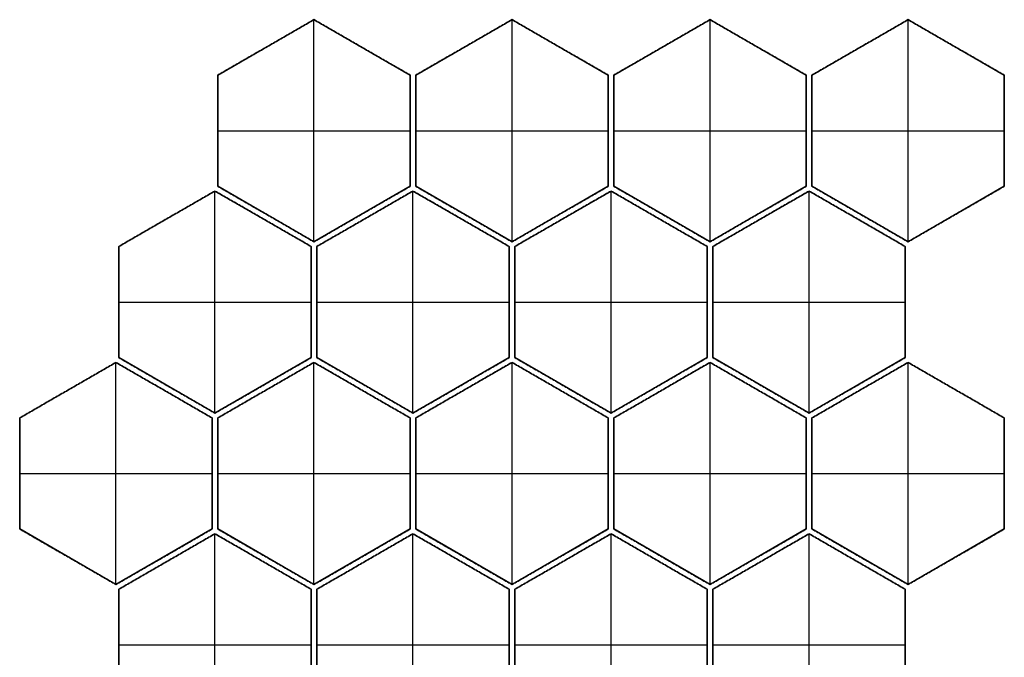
# Model space of a CAD drawing. Header units: millimetres. Extents: x -709 to 709, y -901 to 901.
# Tile 2 of 2: x -709 to 709, y -18 to 901. Entities that reach past the tile are written whole.
import ezdxf

# ---------------------------------------------------------------- set-up
doc = ezdxf.new("R2010")
doc.units = ezdxf.units.MM
doc.layers.add('Default', color=7, linetype='Continuous', true_color=0x000000)

msp = doc.modelspace()

# ---------------------------------------------------------------- linework, layer by layer
at = {"layer": 'Default', "color": 179, "true_color": 0x192339}
for p, q in [((-423.7, 820.8, 6), (-285.1, 900.8, 6)), ((-285.1, 900.8, 6), (-146.6, 820.8, 6)), ((-285.1, 580.8), (-285.1, 900.8)), ((-285.1, 580.8, 12), (-285.1, 900.8, 12)), ((-354.4, 860.8, 12), (-354.4, 860.8)), ((-215.8, 860.8, 12), (-215.8, 860.8)), ((-423.7, 820.8, 6), (-423.7, 660.8, 6)), ((-146.6, 660.8, 6), (-146.6, 820.8, 6)), ((-423.7, 740.8), (-423.7, 740.8, 12)), ((-423.7, 740.8), (-146.6, 740.8)), ((-423.7, 740.8, 12), (-146.6, 740.8, 12)), ((-146.6, 740.8), (-146.6, 740.8, 12)), ((-285.1, 580.8, 6), (-423.7, 660.8, 6)), ((-146.6, 660.8, 6), (-285.1, 580.8, 6)), ((4, 573.9, 6), (142.6, 653.9, 6)), ((142.6, 653.9, 6), (281.1, 573.9, 6)), ((142.6, 333.9), (142.6, 653.9)), ((142.6, 333.9, 12), (142.6, 653.9, 12)), ((-354.4, 620.8, 12), (-354.4, 620.8)), ((-215.8, 620.8, 12), (-215.8, 620.8)), ((73.3, 613.9, 12), (73.3, 613.9)), ((211.8, 613.9, 12), (211.8, 613.9)), ((4, 573.9, 6), (4, 413.9, 6)), ((281.1, 413.9, 6), (281.1, 573.9, 6)), ((4, 493.9), (4, 493.9, 12)), ((4, 493.9), (281.1, 493.9)), ((4, 493.9, 12), (281.1, 493.9, 12)), ((281.1, 493.9), (281.1, 493.9, 12)), ((142.6, 333.9, 6), (4, 413.9, 6)), ((281.1, 413.9, 6), (142.6, 333.9, 6)), ((-423.7, 326.9, 6), (-285.1, 406.9, 6)), ((-285.1, 406.9, 6), (-146.6, 326.9, 6)), ((-285.1, 86.9), (-285.1, 406.9)), ((-285.1, 86.9, 12), (-285.1, 406.9, 12)), ((146.6, 326.9, 6), (285.1, 406.9, 6)), ((285.1, 406.9, 6), (423.7, 326.9, 6)), ((285.1, 86.9), (285.1, 406.9)), ((285.1, 86.9, 12), (285.1, 406.9, 12)), ((431.7, 326.9, 6), (570.3, 406.9, 6)), ((570.3, 406.9, 6), (708.8, 326.9, 6)), ((570.3, 86.9), (570.3, 406.9)), ((570.3, 86.9, 12), (570.3, 406.9, 12)), ((73.3, 373.9, 12), (73.3, 373.9)), ((211.8, 373.9, 12), (211.8, 373.9)), ((-354.4, 366.9, 12), (-354.4, 366.9)), ((-215.8, 366.9, 12), (-215.8, 366.9)), ((215.8, 366.9, 12), (215.8, 366.9)), ((354.4, 366.9, 12), (354.4, 366.9)), ((501, 366.9, 12), (501, 366.9)), ((639.5, 366.9, 12), (639.5, 366.9)), ((-423.7, 326.9, 6), (-423.7, 166.9, 6)), ((-146.6, 166.9, 6), (-146.6, 326.9, 6)), ((146.6, 326.9, 6), (146.6, 166.9, 6)), ((423.7, 166.9, 6), (423.7, 326.9, 6)), ((431.7, 326.9, 6), (431.7, 166.9, 6)), ((708.8, 166.9, 6), (708.8, 326.9, 6)), ((-423.7, 246.9), (-423.7, 246.9, 12)), ((-423.7, 246.9), (-146.6, 246.9)), ((-423.7, 246.9, 12), (-146.6, 246.9, 12)), ((-146.6, 246.9), (-146.6, 246.9, 12)), ((146.6, 246.9), (146.6, 246.9, 12)), ((146.6, 246.9), (423.7, 246.9)), ((146.6, 246.9, 12), (423.7, 246.9, 12)), ((423.7, 246.9), (423.7, 246.9, 12)), ((431.7, 246.9), (431.7, 246.9, 12)), ((431.7, 246.9), (708.8, 246.9)), ((431.7, 246.9, 12), (708.8, 246.9, 12)), ((708.8, 246.9), (708.8, 246.9, 12)), ((-566.3, 80, 6), (-427.7, 160, 6)), ((-427.7, 160, 6), (-289.1, 80, 6)), ((-427.7, -160), (-427.7, 160)), ((-427.7, -160, 12), (-427.7, 160, 12)), ((-285.1, 86.9, 6), (-423.7, 166.9, 6)), ((-146.6, 166.9, 6), (-285.1, 86.9, 6)), ((285.1, 86.9, 6), (146.6, 166.9, 6)), ((423.7, 166.9, 6), (285.1, 86.9, 6)), ((570.3, 86.9, 6), (431.7, 166.9, 6)), ((708.8, 166.9, 6), (570.3, 86.9, 6)), ((-497, 120, 12), (-497, 120)), ((-358.4, 120, 12), (-358.4, 120)), ((-354.4, 126.9, 12), (-354.4, 126.9)), ((-215.8, 126.9, 12), (-215.8, 126.9)), ((215.8, 126.9, 12), (215.8, 126.9)), ((354.4, 126.9, 12), (354.4, 126.9)), ((501, 126.9, 12), (501, 126.9)), ((639.5, 126.9, 12), (639.5, 126.9)), ((-566.3, 80, 6), (-566.3, -80, 6)), ((-289.1, -80, 6), (-289.1, 80, 6)), ((-566.3, 0), (-566.3, 0, 12)), ((-566.3, 0), (-289.1, 0)), ((-566.3, 0, 12), (-289.1, 0, 12)), ((-289.1, 0), (-289.1, 0, 12))]:
    msp.add_line(p, q, dxfattribs=at)
at = {"layer": 'Default', "color": 145, "true_color": 0x627f99}
for p, q in [((-138.6, 820.8, 6), (0, 900.8, 6)), ((0, 900.8, 6), (138.6, 820.8, 6)), ((0, 580.8), (0, 900.8)), ((0, 580.8, 12), (0, 900.8, 12)), ((-69.3, 860.8, 12), (-69.3, 860.8)), ((69.3, 860.8, 12), (69.3, 860.8)), ((-138.6, 820.8, 6), (-138.6, 660.8, 6)), ((138.6, 660.8, 6), (138.6, 820.8, 6)), ((-138.6, 740.8), (-138.6, 740.8, 12)), ((-138.6, 740.8), (138.6, 740.8)), ((-138.6, 740.8, 12), (138.6, 740.8, 12)), ((138.6, 740.8), (138.6, 740.8, 12)), ((0, 580.8, 6), (-138.6, 660.8, 6)), ((138.6, 660.8, 6), (0, 580.8, 6)), ((-69.3, 620.8, 12), (-69.3, 620.8)), ((69.3, 620.8, 12), (69.3, 620.8)), ((-281.1, 80, 6), (-142.6, 160, 6)), ((-142.6, 160, 6), (-4, 80, 6)), ((-142.6, -160), (-142.6, 160)), ((-142.6, -160, 12), (-142.6, 160, 12)), ((4, 80, 6), (142.6, 160, 6)), ((142.6, 160, 6), (281.1, 80, 6)), ((142.6, -160), (142.6, 160)), ((142.6, -160, 12), (142.6, 160, 12)), ((-211.8, 120, 12), (-211.8, 120)), ((-73.3, 120, 12), (-73.3, 120)), ((73.3, 120, 12), (73.3, 120)), ((211.8, 120, 12), (211.8, 120)), ((-281.1, 80, 6), (-281.1, -80, 6)), ((-4, -80, 6), (-4, 80, 6)), ((4, 80, 6), (4, -80, 6)), ((281.1, -80, 6), (281.1, 80, 6)), ((-281.1, 0), (-281.1, 0, 12)), ((-281.1, 0), (-4, 0)), ((-281.1, 0, 12), (-4, 0, 12)), ((-4, 0), (-4, 0, 12)), ((4, 0), (4, 0, 12)), ((4, 0), (281.1, 0)), ((4, 0, 12), (281.1, 0, 12)), ((281.1, 0), (281.1, 0, 12))]:
    msp.add_line(p, q, dxfattribs=at)
at = {"layer": 'Default', "color": 253, "true_color": 0xb4b1a7}
for p, q in [((146.6, 820.8, 6), (285.1, 900.8, 6)), ((285.1, 900.8, 6), (423.7, 820.8, 6)), ((285.1, 580.8), (285.1, 900.8)), ((285.1, 580.8, 12), (285.1, 900.8, 12)), ((431.7, 820.8, 6), (570.3, 900.8, 6)), ((570.3, 900.8, 6), (708.8, 820.8, 6)), ((570.3, 580.8), (570.3, 900.8)), ((570.3, 580.8, 12), (570.3, 900.8, 12)), ((215.8, 860.8, 12), (215.8, 860.8)), ((354.4, 860.8, 12), (354.4, 860.8)), ((501, 860.8, 12), (501, 860.8)), ((639.5, 860.8, 12), (639.5, 860.8)), ((146.6, 820.8, 6), (146.6, 660.8, 6)), ((423.7, 660.8, 6), (423.7, 820.8, 6)), ((431.7, 820.8, 6), (431.7, 660.8, 6)), ((708.8, 660.8, 6), (708.8, 820.8, 6)), ((146.6, 740.8), (146.6, 740.8, 12)), ((146.6, 740.8), (423.7, 740.8)), ((146.6, 740.8, 12), (423.7, 740.8, 12)), ((423.7, 740.8), (423.7, 740.8, 12)), ((431.7, 740.8), (431.7, 740.8, 12)), ((431.7, 740.8), (708.8, 740.8)), ((431.7, 740.8, 12), (708.8, 740.8, 12)), ((708.8, 740.8), (708.8, 740.8, 12)), ((-566.3, 573.9, 6), (-427.7, 653.9, 6)), ((-427.7, 653.9, 6), (-289.1, 573.9, 6)), ((-427.7, 333.9), (-427.7, 653.9)), ((-427.7, 333.9, 12), (-427.7, 653.9, 12)), ((-281.1, 573.9, 6), (-142.6, 653.9, 6)), ((-142.6, 653.9, 6), (-4, 573.9, 6)), ((-142.6, 333.9), (-142.6, 653.9)), ((-142.6, 333.9, 12), (-142.6, 653.9, 12)), ((285.1, 580.8, 6), (146.6, 660.8, 6)), ((423.7, 660.8, 6), (285.1, 580.8, 6)), ((289.1, 573.9, 6), (427.7, 653.9, 6)), ((427.7, 653.9, 6), (566.3, 573.9, 6)), ((427.7, 333.9), (427.7, 653.9)), ((427.7, 333.9, 12), (427.7, 653.9, 12)), ((570.3, 580.8, 6), (431.7, 660.8, 6)), ((708.8, 660.8, 6), (570.3, 580.8, 6)), ((-497, 613.9, 12), (-497, 613.9)), ((-358.4, 613.9, 12), (-358.4, 613.9)), ((-211.8, 613.9, 12), (-211.8, 613.9)), ((-73.3, 613.9, 12), (-73.3, 613.9)), ((215.8, 620.8, 12), (215.8, 620.8)), ((354.4, 620.8, 12), (354.4, 620.8)), ((358.4, 613.9, 12), (358.4, 613.9)), ((497, 613.9, 12), (497, 613.9)), ((501, 620.8, 12), (501, 620.8)), ((639.5, 620.8, 12), (639.5, 620.8)), ((-566.3, 573.9, 6), (-566.3, 413.9, 6)), ((-289.1, 413.9, 6), (-289.1, 573.9, 6)), ((-281.1, 573.9, 6), (-281.1, 413.9, 6)), ((-4, 413.9, 6), (-4, 573.9, 6)), ((289.1, 573.9, 6), (289.1, 413.9, 6)), ((566.3, 413.9, 6), (566.3, 573.9, 6)), ((-566.3, 493.9), (-566.3, 493.9, 12)), ((-566.3, 493.9), (-289.1, 493.9)), ((-566.3, 493.9, 12), (-289.1, 493.9, 12)), ((-289.1, 493.9), (-289.1, 493.9, 12)), ((-281.1, 493.9), (-281.1, 493.9, 12)), ((-281.1, 493.9), (-4, 493.9)), ((-281.1, 493.9, 12), (-4, 493.9, 12)), ((-4, 493.9), (-4, 493.9, 12)), ((289.1, 493.9), (289.1, 493.9, 12)), ((289.1, 493.9), (566.3, 493.9)), ((289.1, 493.9, 12), (566.3, 493.9, 12)), ((566.3, 493.9), (566.3, 493.9, 12)), ((-427.7, 333.9, 6), (-566.3, 413.9, 6)), ((-289.1, 413.9, 6), (-427.7, 333.9, 6)), ((-142.6, 333.9, 6), (-281.1, 413.9, 6)), ((-4, 413.9, 6), (-142.6, 333.9, 6)), ((427.7, 333.9, 6), (289.1, 413.9, 6)), ((566.3, 413.9, 6), (427.7, 333.9, 6)), ((-708.8, 326.9, 6), (-570.3, 406.9, 6)), ((-570.3, 406.9, 6), (-431.7, 326.9, 6)), ((-570.3, 86.9), (-570.3, 406.9)), ((-570.3, 86.9, 12), (-570.3, 406.9, 12)), ((-138.6, 326.9, 6), (0, 406.9, 6)), ((0, 406.9, 6), (138.6, 326.9, 6)), ((0, 86.9), (0, 406.9)), ((0, 86.9, 12), (0, 406.9, 12)), ((-497, 373.9, 12), (-497, 373.9)), ((-358.4, 373.9, 12), (-358.4, 373.9)), ((-211.8, 373.9, 12), (-211.8, 373.9)), ((-73.3, 373.9, 12), (-73.3, 373.9)), ((358.4, 373.9, 12), (358.4, 373.9)), ((497, 373.9, 12), (497, 373.9)), ((-639.5, 366.9, 12), (-639.5, 366.9)), ((-501, 366.9, 12), (-501, 366.9)), ((-69.3, 366.9, 12), (-69.3, 366.9)), ((69.3, 366.9, 12), (69.3, 366.9)), ((-708.8, 326.9, 6), (-708.8, 166.9, 6)), ((-431.7, 166.9, 6), (-431.7, 326.9, 6)), ((-138.6, 326.9, 6), (-138.6, 166.9, 6)), ((138.6, 166.9, 6), (138.6, 326.9, 6)), ((-708.8, 246.9), (-708.8, 246.9, 12)), ((-708.8, 246.9), (-431.7, 246.9)), ((-708.8, 246.9, 12), (-431.7, 246.9, 12)), ((-431.7, 246.9), (-431.7, 246.9, 12)), ((-138.6, 246.9), (-138.6, 246.9, 12)), ((-138.6, 246.9), (138.6, 246.9)), ((-138.6, 246.9, 12), (138.6, 246.9, 12)), ((138.6, 246.9), (138.6, 246.9, 12)), ((-570.3, 86.9, 6), (-708.8, 166.9, 6)), ((-431.7, 166.9, 6), (-570.3, 86.9, 6)), ((0, 86.9, 6), (-138.6, 166.9, 6)), ((138.6, 166.9, 6), (0, 86.9, 6)), ((289.1, 80, 6), (427.7, 160, 6)), ((427.7, 160, 6), (566.3, 80, 6)), ((427.7, -160), (427.7, 160)), ((427.7, -160, 12), (427.7, 160, 12)), ((-639.5, 126.9, 12), (-639.5, 126.9)), ((-501, 126.9, 12), (-501, 126.9)), ((-69.3, 126.9, 12), (-69.3, 126.9)), ((69.3, 126.9, 12), (69.3, 126.9)), ((358.4, 120, 12), (358.4, 120)), ((497, 120, 12), (497, 120)), ((289.1, 80, 6), (289.1, -80, 6)), ((566.3, -80, 6), (566.3, 80, 6)), ((289.1, 0), (289.1, 0, 12)), ((289.1, 0), (566.3, 0)), ((289.1, 0, 12), (566.3, 0, 12)), ((566.3, 0), (566.3, 0, 12))]:
    msp.add_line(p, q, dxfattribs=at)
at = {"layer": 'Default', "color": 179, "true_color": 0x192339}
for points in [[(-285.1, 900.8), (-354.4, 860.8), (-423.7, 820.8)], [(-423.7, 820.8, 12), (-354.4, 860.8, 12), (-285.1, 900.8, 12)], [(-285.1, 900.8), (-285.1, 900.8, 6), (-285.1, 900.8, 12)], [(-146.6, 820.8), (-215.8, 860.8), (-285.1, 900.8)], [(-285.1, 900.8, 12), (-215.8, 860.8, 12), (-146.6, 820.8, 12)], [(-423.7, 820.8), (-423.7, 740.8), (-423.7, 660.8)], [(-423.7, 660.8, 12), (-423.7, 740.8, 12), (-423.7, 820.8, 12)], [(-423.7, 820.8), (-423.7, 820.8, 6), (-423.7, 820.8, 12)], [(-146.6, 660.8), (-146.6, 740.8), (-146.6, 820.8)], [(-146.6, 820.8), (-146.6, 820.8, 6), (-146.6, 820.8, 12)], [(-146.6, 820.8, 12), (-146.6, 740.8, 12), (-146.6, 660.8, 12)], [(-423.7, 660.8), (-423.7, 660.8, 6), (-423.7, 660.8, 12)], [(-423.7, 660.8), (-354.4, 620.8), (-285.1, 580.8)], [(-285.1, 580.8, 12), (-354.4, 620.8, 12), (-423.7, 660.8, 12)], [(-285.1, 580.8), (-215.8, 620.8), (-146.6, 660.8)], [(-146.6, 660.8, 12), (-215.8, 620.8, 12), (-285.1, 580.8, 12)], [(-146.6, 660.8, 12), (-146.6, 660.8, 6), (-146.6, 660.8)], [(142.6, 653.9), (73.3, 613.9), (4, 573.9)], [(4, 573.9, 12), (73.3, 613.9, 12), (142.6, 653.9, 12)], [(142.6, 653.9), (142.6, 653.9, 6), (142.6, 653.9, 12)], [(281.1, 573.9), (211.8, 613.9), (142.6, 653.9)], [(142.6, 653.9, 12), (211.8, 613.9, 12), (281.1, 573.9, 12)], [(-285.1, 580.8), (-285.1, 580.8, 6), (-285.1, 580.8, 12)], [(4, 573.9), (4, 493.9), (4, 413.9)], [(4, 413.9, 12), (4, 493.9, 12), (4, 573.9, 12)], [(4, 573.9), (4, 573.9, 6), (4, 573.9, 12)], [(281.1, 413.9), (281.1, 493.9), (281.1, 573.9)], [(281.1, 573.9), (281.1, 573.9, 6), (281.1, 573.9, 12)], [(281.1, 573.9, 12), (281.1, 493.9, 12), (281.1, 413.9, 12)], [(4, 413.9), (4, 413.9, 6), (4, 413.9, 12)], [(4, 413.9), (73.3, 373.9), (142.6, 333.9)], [(142.6, 333.9, 12), (73.3, 373.9, 12), (4, 413.9, 12)], [(142.6, 333.9), (211.8, 373.9), (281.1, 413.9)], [(281.1, 413.9, 12), (211.8, 373.9, 12), (142.6, 333.9, 12)], [(281.1, 413.9, 12), (281.1, 413.9, 6), (281.1, 413.9)], [(-285.1, 406.9), (-354.4, 366.9), (-423.7, 326.9)], [(-423.7, 326.9, 12), (-354.4, 366.9, 12), (-285.1, 406.9, 12)], [(-285.1, 406.9), (-285.1, 406.9, 6), (-285.1, 406.9, 12)], [(-146.6, 326.9), (-215.8, 366.9), (-285.1, 406.9)], [(-285.1, 406.9, 12), (-215.8, 366.9, 12), (-146.6, 326.9, 12)], [(285.1, 406.9), (215.8, 366.9), (146.6, 326.9)], [(146.6, 326.9, 12), (215.8, 366.9, 12), (285.1, 406.9, 12)], [(285.1, 406.9), (285.1, 406.9, 6), (285.1, 406.9, 12)], [(423.7, 326.9), (354.4, 366.9), (285.1, 406.9)], [(285.1, 406.9, 12), (354.4, 366.9, 12), (423.7, 326.9, 12)], [(570.3, 406.9), (501, 366.9), (431.7, 326.9)], [(431.7, 326.9, 12), (501, 366.9, 12), (570.3, 406.9, 12)], [(570.3, 406.9), (570.3, 406.9, 6), (570.3, 406.9, 12)], [(708.8, 326.9), (639.5, 366.9), (570.3, 406.9)], [(570.3, 406.9, 12), (639.5, 366.9, 12), (708.8, 326.9, 12)], [(-423.7, 326.9), (-423.7, 246.9), (-423.7, 166.9)], [(-423.7, 166.9, 12), (-423.7, 246.9, 12), (-423.7, 326.9, 12)], [(-423.7, 326.9), (-423.7, 326.9, 6), (-423.7, 326.9, 12)], [(-146.6, 166.9), (-146.6, 246.9), (-146.6, 326.9)], [(-146.6, 326.9), (-146.6, 326.9, 6), (-146.6, 326.9, 12)], [(-146.6, 326.9, 12), (-146.6, 246.9, 12), (-146.6, 166.9, 12)], [(142.6, 333.9), (142.6, 333.9, 6), (142.6, 333.9, 12)], [(146.6, 326.9), (146.6, 246.9), (146.6, 166.9)], [(146.6, 166.9, 12), (146.6, 246.9, 12), (146.6, 326.9, 12)], [(146.6, 326.9), (146.6, 326.9, 6), (146.6, 326.9, 12)], [(423.7, 166.9), (423.7, 246.9), (423.7, 326.9)], [(423.7, 326.9), (423.7, 326.9, 6), (423.7, 326.9, 12)], [(423.7, 326.9, 12), (423.7, 246.9, 12), (423.7, 166.9, 12)], [(431.7, 326.9), (431.7, 246.9), (431.7, 166.9)], [(431.7, 166.9, 12), (431.7, 246.9, 12), (431.7, 326.9, 12)], [(431.7, 326.9), (431.7, 326.9, 6), (431.7, 326.9, 12)], [(708.8, 166.9), (708.8, 246.9), (708.8, 326.9)], [(708.8, 326.9), (708.8, 326.9, 6), (708.8, 326.9, 12)], [(708.8, 326.9, 12), (708.8, 246.9, 12), (708.8, 166.9, 12)], [(-427.7, 160), (-497, 120), (-566.3, 80)], [(-566.3, 80, 12), (-497, 120, 12), (-427.7, 160, 12)], [(-427.7, 160), (-427.7, 160, 6), (-427.7, 160, 12)], [(-289.1, 80), (-358.4, 120), (-427.7, 160)], [(-427.7, 160, 12), (-358.4, 120, 12), (-289.1, 80, 12)], [(-423.7, 166.9), (-423.7, 166.9, 6), (-423.7, 166.9, 12)], [(-423.7, 166.9), (-354.4, 126.9), (-285.1, 86.9)], [(-285.1, 86.9, 12), (-354.4, 126.9, 12), (-423.7, 166.9, 12)], [(-285.1, 86.9), (-215.8, 126.9), (-146.6, 166.9)], [(-146.6, 166.9, 12), (-215.8, 126.9, 12), (-285.1, 86.9, 12)], [(-146.6, 166.9, 12), (-146.6, 166.9, 6), (-146.6, 166.9)], [(146.6, 166.9), (146.6, 166.9, 6), (146.6, 166.9, 12)], [(146.6, 166.9), (215.8, 126.9), (285.1, 86.9)], [(285.1, 86.9, 12), (215.8, 126.9, 12), (146.6, 166.9, 12)], [(285.1, 86.9), (354.4, 126.9), (423.7, 166.9)], [(423.7, 166.9, 12), (354.4, 126.9, 12), (285.1, 86.9, 12)], [(423.7, 166.9, 12), (423.7, 166.9, 6), (423.7, 166.9)], [(431.7, 166.9), (431.7, 166.9, 6), (431.7, 166.9, 12)], [(431.7, 166.9), (501, 126.9), (570.3, 86.9)], [(570.3, 86.9, 12), (501, 126.9, 12), (431.7, 166.9, 12)], [(570.3, 86.9), (639.5, 126.9), (708.8, 166.9)], [(708.8, 166.9, 12), (639.5, 126.9, 12), (570.3, 86.9, 12)], [(708.8, 166.9, 12), (708.8, 166.9, 6), (708.8, 166.9)], [(-285.1, 86.9), (-285.1, 86.9, 6), (-285.1, 86.9, 12)], [(285.1, 86.9), (285.1, 86.9, 6), (285.1, 86.9, 12)], [(570.3, 86.9), (570.3, 86.9, 6), (570.3, 86.9, 12)], [(-566.3, 80), (-566.3, 0), (-566.3, -80)], [(-566.3, -80, 12), (-566.3, 0, 12), (-566.3, 80, 12)], [(-566.3, 80), (-566.3, 80, 6), (-566.3, 80, 12)], [(-289.1, -80), (-289.1, 0), (-289.1, 80)], [(-289.1, 80), (-289.1, 80, 6), (-289.1, 80, 12)], [(-289.1, 80, 12), (-289.1, 0, 12), (-289.1, -80, 12)]]:
    msp.add_open_spline(points, degree=2, dxfattribs=at)
at = {"layer": 'Default', "color": 145, "true_color": 0x627f99}
for points in [[(0, 900.8), (-69.3, 860.8), (-138.6, 820.8)], [(-138.6, 820.8, 12), (-69.3, 860.8, 12), (0, 900.8, 12)], [(0, 900.8), (0, 900.8, 6), (0, 900.8, 12)], [(138.6, 820.8), (69.3, 860.8), (0, 900.8)], [(0, 900.8, 12), (69.3, 860.8, 12), (138.6, 820.8, 12)], [(-138.6, 820.8), (-138.6, 740.8), (-138.6, 660.8)], [(-138.6, 660.8, 12), (-138.6, 740.8, 12), (-138.6, 820.8, 12)], [(-138.6, 820.8), (-138.6, 820.8, 6), (-138.6, 820.8, 12)], [(138.6, 660.8), (138.6, 740.8), (138.6, 820.8)], [(138.6, 820.8), (138.6, 820.8, 6), (138.6, 820.8, 12)], [(138.6, 820.8, 12), (138.6, 740.8, 12), (138.6, 660.8, 12)], [(-138.6, 660.8), (-138.6, 660.8, 6), (-138.6, 660.8, 12)], [(-138.6, 660.8), (-69.3, 620.8), (0, 580.8)], [(0, 580.8, 12), (-69.3, 620.8, 12), (-138.6, 660.8, 12)], [(0, 580.8), (69.3, 620.8), (138.6, 660.8)], [(138.6, 660.8, 12), (69.3, 620.8, 12), (0, 580.8, 12)], [(138.6, 660.8, 12), (138.6, 660.8, 6), (138.6, 660.8)], [(0, 580.8), (0, 580.8, 6), (0, 580.8, 12)], [(-142.6, 160), (-211.8, 120), (-281.1, 80)], [(-281.1, 80, 12), (-211.8, 120, 12), (-142.6, 160, 12)], [(-142.6, 160), (-142.6, 160, 6), (-142.6, 160, 12)], [(-4, 80), (-73.3, 120), (-142.6, 160)], [(-142.6, 160, 12), (-73.3, 120, 12), (-4, 80, 12)], [(142.6, 160), (73.3, 120), (4, 80)], [(4, 80, 12), (73.3, 120, 12), (142.6, 160, 12)], [(142.6, 160), (142.6, 160, 6), (142.6, 160, 12)], [(281.1, 80), (211.8, 120), (142.6, 160)], [(142.6, 160, 12), (211.8, 120, 12), (281.1, 80, 12)], [(-281.1, 80), (-281.1, 0), (-281.1, -80)], [(-281.1, -80, 12), (-281.1, 0, 12), (-281.1, 80, 12)], [(-281.1, 80), (-281.1, 80, 6), (-281.1, 80, 12)], [(-4, -80), (-4, 0), (-4, 80)], [(-4, 80), (-4, 80, 6), (-4, 80, 12)], [(-4, 80, 12), (-4, 0, 12), (-4, -80, 12)], [(4, 80), (4, 0), (4, -80)], [(4, -80, 12), (4, 0, 12), (4, 80, 12)], [(4, 80), (4, 80, 6), (4, 80, 12)], [(281.1, -80), (281.1, 0), (281.1, 80)], [(281.1, 80), (281.1, 80, 6), (281.1, 80, 12)], [(281.1, 80, 12), (281.1, 0, 12), (281.1, -80, 12)]]:
    msp.add_open_spline(points, degree=2, dxfattribs=at)
at = {"layer": 'Default', "color": 253, "true_color": 0xb4b1a7}
for points in [[(285.1, 900.8), (215.8, 860.8), (146.6, 820.8)], [(146.6, 820.8, 12), (215.8, 860.8, 12), (285.1, 900.8, 12)], [(285.1, 900.8), (285.1, 900.8, 6), (285.1, 900.8, 12)], [(423.7, 820.8), (354.4, 860.8), (285.1, 900.8)], [(285.1, 900.8, 12), (354.4, 860.8, 12), (423.7, 820.8, 12)], [(570.3, 900.8), (501, 860.8), (431.7, 820.8)], [(431.7, 820.8, 12), (501, 860.8, 12), (570.3, 900.8, 12)], [(570.3, 900.8), (570.3, 900.8, 6), (570.3, 900.8, 12)], [(708.8, 820.8), (639.5, 860.8), (570.3, 900.8)], [(570.3, 900.8, 12), (639.5, 860.8, 12), (708.8, 820.8, 12)], [(146.6, 820.8), (146.6, 740.8), (146.6, 660.8)], [(146.6, 660.8, 12), (146.6, 740.8, 12), (146.6, 820.8, 12)], [(146.6, 820.8), (146.6, 820.8, 6), (146.6, 820.8, 12)], [(423.7, 660.8), (423.7, 740.8), (423.7, 820.8)], [(423.7, 820.8), (423.7, 820.8, 6), (423.7, 820.8, 12)], [(423.7, 820.8, 12), (423.7, 740.8, 12), (423.7, 660.8, 12)], [(431.7, 820.8), (431.7, 740.8), (431.7, 660.8)], [(431.7, 660.8, 12), (431.7, 740.8, 12), (431.7, 820.8, 12)], [(431.7, 820.8), (431.7, 820.8, 6), (431.7, 820.8, 12)], [(708.8, 660.8), (708.8, 740.8), (708.8, 820.8)], [(708.8, 820.8), (708.8, 820.8, 6), (708.8, 820.8, 12)], [(708.8, 820.8, 12), (708.8, 740.8, 12), (708.8, 660.8, 12)], [(-427.7, 653.9), (-497, 613.9), (-566.3, 573.9)], [(-566.3, 573.9, 12), (-497, 613.9, 12), (-427.7, 653.9, 12)], [(-427.7, 653.9), (-427.7, 653.9, 6), (-427.7, 653.9, 12)], [(-289.1, 573.9), (-358.4, 613.9), (-427.7, 653.9)], [(-427.7, 653.9, 12), (-358.4, 613.9, 12), (-289.1, 573.9, 12)], [(-142.6, 653.9), (-211.8, 613.9), (-281.1, 573.9)], [(-281.1, 573.9, 12), (-211.8, 613.9, 12), (-142.6, 653.9, 12)], [(-142.6, 653.9), (-142.6, 653.9, 6), (-142.6, 653.9, 12)], [(-4, 573.9), (-73.3, 613.9), (-142.6, 653.9)], [(-142.6, 653.9, 12), (-73.3, 613.9, 12), (-4, 573.9, 12)], [(146.6, 660.8), (146.6, 660.8, 6), (146.6, 660.8, 12)], [(146.6, 660.8), (215.8, 620.8), (285.1, 580.8)], [(285.1, 580.8, 12), (215.8, 620.8, 12), (146.6, 660.8, 12)], [(285.1, 580.8), (354.4, 620.8), (423.7, 660.8)], [(423.7, 660.8, 12), (354.4, 620.8, 12), (285.1, 580.8, 12)], [(427.7, 653.9), (358.4, 613.9), (289.1, 573.9)], [(289.1, 573.9, 12), (358.4, 613.9, 12), (427.7, 653.9, 12)], [(423.7, 660.8, 12), (423.7, 660.8, 6), (423.7, 660.8)], [(427.7, 653.9), (427.7, 653.9, 6), (427.7, 653.9, 12)], [(566.3, 573.9), (497, 613.9), (427.7, 653.9)], [(427.7, 653.9, 12), (497, 613.9, 12), (566.3, 573.9, 12)], [(431.7, 660.8), (431.7, 660.8, 6), (431.7, 660.8, 12)], [(431.7, 660.8), (501, 620.8), (570.3, 580.8)], [(570.3, 580.8, 12), (501, 620.8, 12), (431.7, 660.8, 12)], [(570.3, 580.8), (639.5, 620.8), (708.8, 660.8)], [(708.8, 660.8, 12), (639.5, 620.8, 12), (570.3, 580.8, 12)], [(708.8, 660.8, 12), (708.8, 660.8, 6), (708.8, 660.8)], [(-566.3, 573.9), (-566.3, 493.9), (-566.3, 413.9)], [(-566.3, 413.9, 12), (-566.3, 493.9, 12), (-566.3, 573.9, 12)], [(-566.3, 573.9), (-566.3, 573.9, 6), (-566.3, 573.9, 12)], [(-289.1, 413.9), (-289.1, 493.9), (-289.1, 573.9)], [(-289.1, 573.9), (-289.1, 573.9, 6), (-289.1, 573.9, 12)], [(-289.1, 573.9, 12), (-289.1, 493.9, 12), (-289.1, 413.9, 12)], [(-281.1, 573.9), (-281.1, 493.9), (-281.1, 413.9)], [(-281.1, 413.9, 12), (-281.1, 493.9, 12), (-281.1, 573.9, 12)], [(-281.1, 573.9), (-281.1, 573.9, 6), (-281.1, 573.9, 12)], [(-4, 413.9), (-4, 493.9), (-4, 573.9)], [(-4, 573.9), (-4, 573.9, 6), (-4, 573.9, 12)], [(-4, 573.9, 12), (-4, 493.9, 12), (-4, 413.9, 12)], [(285.1, 580.8), (285.1, 580.8, 6), (285.1, 580.8, 12)], [(289.1, 573.9), (289.1, 493.9), (289.1, 413.9)], [(289.1, 413.9, 12), (289.1, 493.9, 12), (289.1, 573.9, 12)], [(289.1, 573.9), (289.1, 573.9, 6), (289.1, 573.9, 12)], [(566.3, 413.9), (566.3, 493.9), (566.3, 573.9)], [(566.3, 573.9), (566.3, 573.9, 6), (566.3, 573.9, 12)], [(566.3, 573.9, 12), (566.3, 493.9, 12), (566.3, 413.9, 12)], [(570.3, 580.8), (570.3, 580.8, 6), (570.3, 580.8, 12)], [(-566.3, 413.9), (-566.3, 413.9, 6), (-566.3, 413.9, 12)], [(-566.3, 413.9), (-497, 373.9), (-427.7, 333.9)], [(-427.7, 333.9, 12), (-497, 373.9, 12), (-566.3, 413.9, 12)], [(-427.7, 333.9), (-358.4, 373.9), (-289.1, 413.9)], [(-289.1, 413.9, 12), (-358.4, 373.9, 12), (-427.7, 333.9, 12)], [(-289.1, 413.9, 12), (-289.1, 413.9, 6), (-289.1, 413.9)], [(-281.1, 413.9), (-281.1, 413.9, 6), (-281.1, 413.9, 12)], [(-281.1, 413.9), (-211.8, 373.9), (-142.6, 333.9)], [(-142.6, 333.9, 12), (-211.8, 373.9, 12), (-281.1, 413.9, 12)], [(-142.6, 333.9), (-73.3, 373.9), (-4, 413.9)], [(-4, 413.9, 12), (-73.3, 373.9, 12), (-142.6, 333.9, 12)], [(-4, 413.9, 12), (-4, 413.9, 6), (-4, 413.9)], [(289.1, 413.9), (289.1, 413.9, 6), (289.1, 413.9, 12)], [(289.1, 413.9), (358.4, 373.9), (427.7, 333.9)], [(427.7, 333.9, 12), (358.4, 373.9, 12), (289.1, 413.9, 12)], [(427.7, 333.9), (497, 373.9), (566.3, 413.9)], [(566.3, 413.9, 12), (497, 373.9, 12), (427.7, 333.9, 12)], [(566.3, 413.9, 12), (566.3, 413.9, 6), (566.3, 413.9)], [(-570.3, 406.9), (-639.5, 366.9), (-708.8, 326.9)], [(-708.8, 326.9, 12), (-639.5, 366.9, 12), (-570.3, 406.9, 12)], [(-570.3, 406.9), (-570.3, 406.9, 6), (-570.3, 406.9, 12)], [(-431.7, 326.9), (-501, 366.9), (-570.3, 406.9)], [(-570.3, 406.9, 12), (-501, 366.9, 12), (-431.7, 326.9, 12)], [(0, 406.9), (-69.3, 366.9), (-138.6, 326.9)], [(-138.6, 326.9, 12), (-69.3, 366.9, 12), (0, 406.9, 12)], [(0, 406.9), (0, 406.9, 6), (0, 406.9, 12)], [(138.6, 326.9), (69.3, 366.9), (0, 406.9)], [(0, 406.9, 12), (69.3, 366.9, 12), (138.6, 326.9, 12)], [(-708.8, 326.9), (-708.8, 246.9), (-708.8, 166.9)], [(-708.8, 166.9, 12), (-708.8, 246.9, 12), (-708.8, 326.9, 12)], [(-708.8, 326.9), (-708.8, 326.9, 6), (-708.8, 326.9, 12)], [(-431.7, 166.9), (-431.7, 246.9), (-431.7, 326.9)], [(-431.7, 326.9), (-431.7, 326.9, 6), (-431.7, 326.9, 12)], [(-431.7, 326.9, 12), (-431.7, 246.9, 12), (-431.7, 166.9, 12)], [(-427.7, 333.9), (-427.7, 333.9, 6), (-427.7, 333.9, 12)], [(-142.6, 333.9), (-142.6, 333.9, 6), (-142.6, 333.9, 12)], [(-138.6, 326.9), (-138.6, 246.9), (-138.6, 166.9)], [(-138.6, 166.9, 12), (-138.6, 246.9, 12), (-138.6, 326.9, 12)], [(-138.6, 326.9), (-138.6, 326.9, 6), (-138.6, 326.9, 12)], [(138.6, 166.9), (138.6, 246.9), (138.6, 326.9)], [(138.6, 326.9), (138.6, 326.9, 6), (138.6, 326.9, 12)], [(138.6, 326.9, 12), (138.6, 246.9, 12), (138.6, 166.9, 12)], [(427.7, 333.9), (427.7, 333.9, 6), (427.7, 333.9, 12)], [(-708.8, 166.9), (-708.8, 166.9, 6), (-708.8, 166.9, 12)], [(-708.8, 166.9), (-639.5, 126.9), (-570.3, 86.9)], [(-570.3, 86.9, 12), (-639.5, 126.9, 12), (-708.8, 166.9, 12)], [(-570.3, 86.9), (-501, 126.9), (-431.7, 166.9)], [(-431.7, 166.9, 12), (-501, 126.9, 12), (-570.3, 86.9, 12)], [(-431.7, 166.9, 12), (-431.7, 166.9, 6), (-431.7, 166.9)], [(-138.6, 166.9), (-138.6, 166.9, 6), (-138.6, 166.9, 12)], [(-138.6, 166.9), (-69.3, 126.9), (0, 86.9)], [(0, 86.9, 12), (-69.3, 126.9, 12), (-138.6, 166.9, 12)], [(0, 86.9), (69.3, 126.9), (138.6, 166.9)], [(138.6, 166.9, 12), (69.3, 126.9, 12), (0, 86.9, 12)], [(138.6, 166.9, 12), (138.6, 166.9, 6), (138.6, 166.9)], [(427.7, 160), (358.4, 120), (289.1, 80)], [(289.1, 80, 12), (358.4, 120, 12), (427.7, 160, 12)], [(427.7, 160), (427.7, 160, 6), (427.7, 160, 12)], [(566.3, 80), (497, 120), (427.7, 160)], [(427.7, 160, 12), (497, 120, 12), (566.3, 80, 12)], [(-570.3, 86.9), (-570.3, 86.9, 6), (-570.3, 86.9, 12)], [(0, 86.9), (0, 86.9, 6), (0, 86.9, 12)], [(289.1, 80), (289.1, 0), (289.1, -80)], [(289.1, -80, 12), (289.1, 0, 12), (289.1, 80, 12)], [(289.1, 80), (289.1, 80, 6), (289.1, 80, 12)], [(566.3, -80), (566.3, 0), (566.3, 80)], [(566.3, 80), (566.3, 80, 6), (566.3, 80, 12)], [(566.3, 80, 12), (566.3, 0, 12), (566.3, -80, 12)]]:
    msp.add_open_spline(points, degree=2, dxfattribs=at)

doc.saveas('drawing.dxf')
